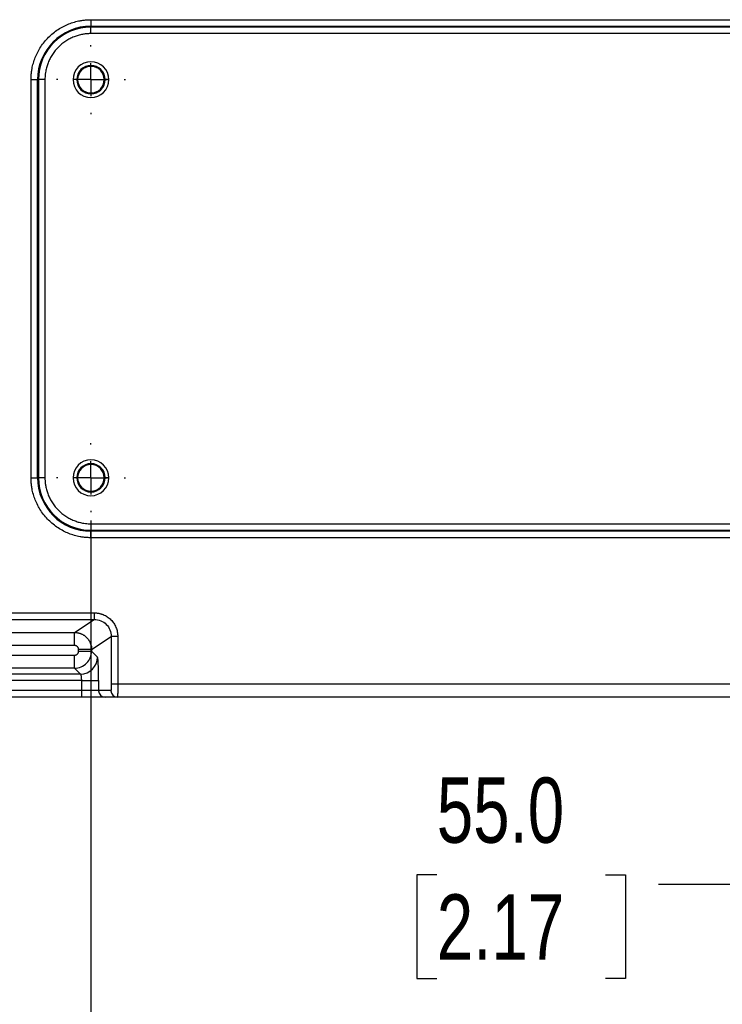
# Model space of a CAD drawing. Header units: millimetres. Extents: x 0 to 2235, y 0 to 1727.
# Tile 4 of 60: x 430 to 646, y 290 to 592. Entities that reach past the tile are written whole.
import ezdxf

# ---------------------------------------------------------------- set-up
doc = ezdxf.new("R2010")
doc.units = ezdxf.units.MM
doc.header["$LTSCALE"] = 2
doc.linetypes.add('CENTERX2', pattern=[20.32, 12.7, -2.54, 2.54, -2.54])
doc.layers.add('CENTER', color=40, linetype='CENTERX2')
doc.layers.add('DIMENSIONS', color=140, linetype='Continuous', lineweight=25)
doc.styles.add('SLDTEXTSTYLE0', font='TXT', dxfattribs={"width": 0.75})
doc.dimstyles.new('SLDDIMSTYLE0', dxfattribs={"dimtxt": 20, "dimasz": 20, "dimexe": 0, "dimexo": 0.0625, "dimgap": 5, "dimtad": 0, "dimtih": 1, "dimtoh": 1, "dimdec": 1, "dimlfac": 0.5, "dimrnd": 1e-09, "dimzin": 4, "dimdsep": 46, "dimtxsty": 'SLDTEXTSTYLE0', "dimsah": 1, "dimcen": 0.09, "dimadec": 0, "dimazin": 1, "dimtfac": 1, "dimtdec": 1, "dimtofl": 0, "dimtmove": 0, "dimatfit": 3, "dimfxl": 1, "dimfrac": 2, "dimtolj": 1, "dimtzin": 12, "dimarcsym": 0})
doc.dimstyles.new('SLDDIMSTYLE3', dxfattribs={"dimtxt": 20, "dimasz": 20, "dimexe": 0, "dimexo": 0.0625, "dimgap": 5, "dimtad": 0, "dimtih": 1, "dimtoh": 1, "dimdec": 1, "dimlfac": 0.5, "dimrnd": 1e-09, "dimzin": 4, "dimdsep": 46, "dimtxsty": 'SLDTEXTSTYLE0', "dimsah": 1, "dimcen": 0.09, "dimadec": 0, "dimazin": 1, "dimtfac": 1, "dimtdec": 1, "dimtmove": 0, "dimatfit": 0, "dimfxl": 1, "dimfrac": 2, "dimtolj": 1, "dimtzin": 12, "dimarcsym": 0})

# ---------------------------------------------------------------- blocks, each defined once
blk = doc.blocks.new('_D_12')
at = {"layer": 'DIMENSIONS', "transparency": 16777216}
for p, q in [((688.05, 482.36), (688.05, 320.75)), ((798.05, 479.28), (798.05, 320.75)), ((558.08, 330.05), (551.99, 330.05)), ((551.99, 330.05), (551.99, 298.3)), ((609.8, 330.05), (615.9, 330.05)), ((615.9, 330.05), (615.9, 298.3)), ((688.05, 327.1), (626.05, 327.1)), ((798.05, 327.1), (836.51, 327.1)), ((551.99, 298.3), (558.08, 298.3)), ((615.9, 298.3), (609.8, 298.3))]:
    blk.add_line(p, q, dxfattribs=at)
for points in [[(688.05, 327.1), (668.05, 330.18), (668.05, 324.03)], [(798.05, 327.1), (818.05, 324.03), (818.05, 330.18)]]:
    blk.add_solid(points, dxfattribs=at)
at = {"layer": 'DIMENSIONS', "transparency": 16777216, "char_height": 20, "attachment_point": 1, "style": 'SLDTEXTSTYLE0'}
for s, insert in [('55.0', (558.08, 359.89)), ('2.17', (558.08, 324.08))]:
    blk.add_mtext(s, dxfattribs=dict(at, insert=insert))
blk = doc.blocks.new('_D_14')
at = {"layer": 'DIMENSIONS', "transparency": 16777216}
for p, q in [((452.05, 438.61), (452.05, 166.14)), ((1144.05, 438.61), (1144.05, 166.14)), ((764.8, 175.43), (758.7, 175.43)), ((758.7, 175.43), (758.7, 143.68)), ((831.3, 175.43), (837.39, 175.43)), ((837.39, 175.43), (837.39, 143.68)), ((452.05, 172.49), (748.55, 172.49)), ((1144.05, 172.49), (847.54, 172.49)), ((758.7, 143.68), (764.8, 143.68)), ((837.39, 143.68), (831.3, 143.68))]:
    blk.add_line(p, q, dxfattribs=at)
for points in [[(452.05, 172.49), (472.05, 169.41), (472.05, 175.56)], [(1144.05, 172.49), (1124.05, 175.56), (1124.05, 169.41)]]:
    blk.add_solid(points, dxfattribs=at)
at = {"layer": 'DIMENSIONS', "transparency": 16777216, "char_height": 20, "attachment_point": 1, "style": 'SLDTEXTSTYLE0'}
for s, insert in [('346.0', (764.8, 205.27)), ('13.62', (764.8, 169.46))]:
    blk.add_mtext(s, dxfattribs=dict(at, insert=insert))
blk = doc.blocks.new('SW_CENTERMARKSYMBOL_5')
at = {"layer": 'CENTER', "color": 0}
for p, q in [((0, 10.16), (0, 10.58)), ((0, 0), (0, 5.08)), ((-10.16, 0), (-10.58, 0)), ((0, 0), (-5.08, 0)), ((0, 0), (0, -5.08)), ((0, 0), (5.08, 0)), ((10.16, 0), (10.58, 0)), ((0, -10.16), (0, -10.58))]:
    blk.add_line(p, q, dxfattribs=at)
blk = doc.blocks.new('SW_CENTERMARKSYMBOL_8')
at = {"layer": 'CENTER', "color": 0}
for p, q in [((0, 10.16), (0, 10.58)), ((0, 0), (0, 5.08)), ((-10.16, 0), (-10.58, 0)), ((0, 0), (-5.08, 0)), ((0, 0), (0, -5.08)), ((0, 0), (5.08, 0)), ((10.16, 0), (10.58, 0)), ((0, -10.16), (0, -10.58))]:
    blk.add_line(p, q, dxfattribs=at)

msp = doc.modelspace()

# ---------------------------------------------------------------- linework, layer by layer
for p, q in [((452.05, 592.1), (1144.05, 592.1)), ((452.05, 592.1), (452.05, 590.1)), ((452.05, 590.1), (1144.05, 590.1)), ((452.05, 589.83), (452.05, 590.1)), ((1144.05, 589.83), (452.05, 589.83)), ((452.05, 587.83), (452.05, 589.83)), ((1144.05, 587.83), (452.05, 587.83)), ((433.68, 451.73), (433.68, 573.73)), ((433.68, 573.73), (435.68, 573.73)), ((435.68, 451.73), (435.68, 573.73)), ((435.95, 573.73), (435.68, 573.73)), ((435.95, 573.73), (435.95, 451.73)), ((437.95, 573.73), (435.95, 573.73)), ((437.95, 573.73), (437.95, 451.73)), ((447.7, 573.73), (446.55, 573.73)), ((447.97, 573.73), (447.7, 573.73)), ((456.4, 573.73), (456.13, 573.73)), ((457.55, 573.73), (456.4, 573.73)), ((433.68, 451.73), (435.68, 451.73)), ((435.95, 451.73), (435.68, 451.73)), ((437.95, 451.73), (435.95, 451.73)), ((447.7, 451.73), (446.55, 451.73)), ((447.97, 451.73), (447.7, 451.73)), ((456.4, 451.73), (456.13, 451.73)), ((457.55, 451.73), (456.4, 451.73)), ((452.05, 437.63), (789.35, 437.63)), ((452.05, 437.63), (452.05, 435.63)), ((452.05, 435.63), (789.22, 435.63)), ((452.05, 435.63), (452.05, 435.36)), ((452.05, 433.36), (452.05, 435.36)), ((789.03, 435.36), (452.05, 435.36)), ((789.03, 433.36), (452.05, 433.36)), ((403.03, 410.34), (453.07, 410.34)), ((453.07, 410.34), (453.07, 408.34)), ((403.03, 408.34), (453.07, 408.34)), ((447.05, 404.33), (453.07, 408.34)), ((409.05, 404.33), (447.05, 404.33)), ((447.05, 400.33), (447.05, 404.33)), ((452.25, 399.13), (458.27, 403.14)), ((460.27, 403.14), (458.27, 403.14)), ((458.27, 403.14), (458.27, 388.5)), ((460.27, 403.14), (460.27, 388.5)), ((447.05, 400.33), (409.05, 400.33)), ((452.25, 399.13), (448.25, 399.13)), ((448.25, 398.59), (448.25, 399.13)), ((448.25, 398.59), (452.25, 398.59)), ((452.25, 399.13), (452.25, 398.59)), ((454.04, 396.79), (452.25, 398.59)), ((409.04, 397.39), (447.05, 397.39)), ((447.05, 393.39), (447.05, 397.39)), ((447.05, 393.39), (409.04, 393.39)), ((448.85, 391.6), (447.05, 393.39)), ((449.21, 389.6), (406.89, 389.6)), ((448.85, 391.6), (407.25, 391.6)), ((449.21, 389.6), (454.4, 389.6)), ((449.21, 386.5), (449.21, 389.6)), ((454.4, 389.6), (454.4, 386.5)), ((449.21, 386.5), (406.89, 386.5)), ((454.4, 386.5), (449.21, 386.5)), ((449.21, 384.5), (449.21, 386.5)), ((458.16, 386.5), (454.4, 386.5)), ((460.27, 388.5), (458.27, 388.5)), ((760.05, 388.5), (460.27, 388.5)), ((449.21, 384.5), (406.89, 384.5)), ((460.16, 384.5), (456.4, 384.5)), ((760.12, 384.5), (460.16, 384.5))]:
    msp.add_line(p, q)
for centre, radius, start, end in [((452.05, 573.73), 16.37, 90, 180), ((452.05, 573.73), 16.1, 90, 180), ((452.05, 573.73), 5.5, 0, 180), ((452.05, 573.73), 4.35, 0, 180), ((452.05, 573.73), 4.08, 0, 180), ((452.05, 573.73), 5.5, 180, 0), ((452.05, 573.73), 4.35, 180, 0), ((452.05, 573.73), 4.08, 180, 0), ((452.05, 451.73), 5.5, 0, 180), ((452.05, 451.73), 4.35, 0, 180), ((452.05, 451.73), 4.08, 0, 180), ((452.05, 451.73), 16.37, 180, 270), ((452.05, 451.73), 16.1, 180, 270), ((452.05, 451.73), 5.5, 180, 0), ((452.05, 451.73), 4.35, 180, 0), ((452.05, 451.73), 4.08, 180, 0), ((448.83, 396.8), 5.21, 270.1836, 359.8164), ((456.4, 386.49), 2, 179.9607, 269.9607), ((460.16, 386.49), 2, 179.9607, 269.9607)]:
    msp.add_arc(centre, radius, start, end)
for points, knots in [([(433.68, 573.73), (433.68, 573.92), (433.68, 574.29), (433.71, 574.85), (433.75, 575.41), (433.81, 575.97), (433.89, 576.52), (434.05, 577.48), (434.37, 578.82), (434.95, 580.53), (435.71, 582.2), (436.97, 584.36), (438.97, 586.81), (441.42, 588.81), (443.58, 590.07), (445.25, 590.83), (446.96, 591.41), (448.49, 591.77), (449.81, 591.98), (450.93, 592.08), (451.67, 592.1), (452.05, 592.1)], [0, 0, 0, 0, 0.019453, 0.038872, 0.058274, 0.077679, 0.097104, 0.116567, 0.178312, 0.240094, 0.304413, 0.368769, 0.500007, 0.631244, 0.695564, 0.75992, 0.821665, 0.883447, 0.922314, 0.961117, 1, 1, 1, 1]), ([(452.05, 587.83), (451.88, 587.83), (451.53, 587.83), (451.02, 587.8), (450.5, 587.75), (449.99, 587.69), (449.2, 587.56), (448.15, 587.31), (446.83, 586.86), (445.55, 586.28), (443.89, 585.31), (442.01, 583.78), (440.47, 581.89), (439.51, 580.23), (438.92, 578.95), (438.47, 577.64), (438.2, 576.47), (438.04, 575.45), (437.96, 574.59), (437.95, 574.02), (437.95, 573.73)], [0, 0, 0, 0, 0.023337, 0.04663, 0.069912, 0.093213, 0.116565, 0.178305, 0.240092, 0.304406, 0.368768, 0.500006, 0.631244, 0.695558, 0.759919, 0.821659, 0.883446, 0.922311, 0.961114, 1, 1, 1, 1]), ([(452.05, 433.36), (451.86, 433.36), (451.49, 433.37), (450.93, 433.39), (450.37, 433.44), (449.81, 433.5), (449.26, 433.57), (448.3, 433.73), (446.96, 434.05), (445.25, 434.63), (443.58, 435.39), (441.42, 436.66), (438.97, 438.65), (436.97, 441.11), (435.71, 443.27), (434.95, 444.94), (434.37, 446.65), (434.01, 448.17), (433.8, 449.5), (433.7, 450.61), (433.69, 451.36), (433.68, 451.73)], [0, 0, 0, 0, 0.019453, 0.038872, 0.058274, 0.077679, 0.097104, 0.116567, 0.178312, 0.240094, 0.304413, 0.368769, 0.500007, 0.631244, 0.695564, 0.75992, 0.821665, 0.883447, 0.922314, 0.961117, 1, 1, 1, 1]), ([(437.95, 451.73), (437.95, 451.56), (437.95, 451.22), (437.98, 450.7), (438.03, 450.19), (438.09, 449.68), (438.23, 448.89), (438.47, 447.83), (438.92, 446.52), (439.51, 445.23), (440.47, 443.58), (442.01, 441.69), (443.89, 440.16), (445.55, 439.19), (446.83, 438.61), (448.15, 438.16), (449.31, 437.88), (450.33, 437.73), (451.19, 437.65), (451.76, 437.64), (452.05, 437.63)], [0, 0, 0, 0, 0.023337, 0.04663, 0.069912, 0.093213, 0.116565, 0.178305, 0.240092, 0.304406, 0.368768, 0.500006, 0.631244, 0.695558, 0.759919, 0.821659, 0.883446, 0.922311, 0.961114, 1, 1, 1, 1]), ([(453.07, 410.34), (453.19, 410.33), (453.42, 410.33), (453.78, 410.3), (454.13, 410.26), (454.47, 410.2), (454.81, 410.12), (455.15, 410.03), (455.49, 409.92), (456.15, 409.67), (457.09, 409.17), (458.19, 408.26), (459.1, 407.16), (459.65, 406.12), (459.97, 405.23), (460.14, 404.55), (460.25, 403.85), (460.26, 403.38), (460.27, 403.14)], [0, 0, 0, 0, 0.0315158, 0.0628038, 0.0939386, 0.1249957, 0.1560514, 0.1871817, 0.2184623, 0.2499677, 0.3751141, 0.500315, 0.6253537, 0.7505008, 0.8131387, 0.8751964, 0.9372812, 1, 1, 1, 1]), ([(453.07, 408.34), (453.75, 408.34), (454.43, 408.2), (455.69, 407.68), (456.27, 407.3), (457.23, 406.34), (457.61, 405.76), (458.13, 404.5), (458.27, 403.82), (458.27, 403.14)], [0, 0, 0, 0, 0.25, 0.25, 0.5, 0.5, 0.75, 0.75, 1, 1, 1, 1]), ([(447.05, 404.33), (447.16, 404.32), (447.39, 404.32), (447.72, 404.29), (448.04, 404.23), (448.36, 404.16), (448.67, 404.07), (448.97, 403.96), (449.25, 403.84), (449.53, 403.7), (449.8, 403.54), (450.05, 403.38), (450.29, 403.2), (450.51, 403.01), (450.79, 402.74), (451.11, 402.38), (451.45, 401.91), (451.73, 401.41), (451.96, 400.87), (452.12, 400.3), (452.23, 399.72), (452.24, 399.33), (452.25, 399.13)], [0, 0, 0, 0, 0.04119, 0.081961, 0.122289, 0.162153, 0.201545, 0.240472, 0.278937, 0.316946, 0.354499, 0.391593, 0.428228, 0.464403, 0.500118, 0.570247, 0.640805, 0.711788, 0.783191, 0.855038, 0.92734, 1, 1, 1, 1]), ([(448.25, 399.13), (448.25, 399.18), (448.25, 399.29), (448.21, 399.44), (448.16, 399.61), (448.06, 399.8), (447.91, 399.98), (447.72, 400.14), (447.51, 400.25), (447.29, 400.32), (447.13, 400.33), (447.05, 400.33)], [0, 0, 0, 0, 0.082329, 0.1645989, 0.2481939, 0.3725335, 0.4997988, 0.6242169, 0.7515644, 0.8750279, 1, 1, 1, 1]), ([(447.05, 393.39), (447.73, 393.4), (448.41, 393.53), (449.67, 394.05), (450.24, 394.44), (451.2, 395.4), (451.59, 395.97), (452.11, 397.23), (452.24, 397.91), (452.25, 398.59)], [0, 0, 0, 0, 0.25, 0.25, 0.5, 0.5, 0.75, 0.75, 1, 1, 1, 1]), ([(447.05, 397.39), (447.1, 397.39), (447.21, 397.39), (447.36, 397.43), (447.53, 397.48), (447.72, 397.58), (447.9, 397.73), (448.06, 397.92), (448.17, 398.13), (448.24, 398.35), (448.25, 398.51), (448.25, 398.59)], [0, 0, 0, 0, 0.082402, 0.164771, 0.248493, 0.372839, 0.500079, 0.62441, 0.751664, 0.875116, 1, 1, 1, 1]), ([(454.4, 389.6), (454.4, 390.51), (454.39, 391.42), (454.36, 393.11), (454.33, 393.9), (454.27, 395.22), (454.23, 395.76), (454.14, 396.52), (454.09, 396.74), (454.04, 396.79)], [0, 0, 0, 0, 0.25, 0.25, 0.5, 0.5, 0.75, 0.75, 1, 1, 1, 1]), ([(449.21, 389.6), (449.21, 389.67), (449.21, 389.81), (449.2, 390.01), (449.19, 390.22), (449.18, 390.42), (449.16, 390.61), (449.13, 390.8), (449.1, 390.99), (449.06, 391.19), (449.01, 391.38), (448.93, 391.54), (448.88, 391.58), (448.85, 391.6)], [0, 0, 0, 0, 0.067321, 0.135696, 0.20515, 0.275707, 0.347393, 0.420228, 0.494236, 0.593734, 0.711191, 0.846615, 1, 1, 1, 1]), ([(458.27, 388.5), (458.27, 388.43), (458.27, 388.31), (458.27, 388.12), (458.26, 387.93), (458.26, 387.75), (458.26, 387.57), (458.25, 387.4), (458.25, 387.23), (458.24, 387.07), (458.23, 386.91), (458.22, 386.76), (458.2, 386.62), (458.18, 386.52), (458.17, 386.5), (458.16, 386.5)], [0, 0, 0, 0, 0.0595626, 0.1199575, 0.1811756, 0.2432222, 0.3060962, 0.3697966, 0.4343244, 0.4996765, 0.5755988, 0.6636049, 0.7636831, 0.8758208, 1, 1, 1, 1]), ([(460.27, 388.5), (460.27, 388.41), (460.27, 388.22), (460.26, 387.95), (460.26, 387.68), (460.26, 387.41), (460.26, 387.14), (460.26, 386.87), (460.25, 386.61), (460.25, 386.36), (460.25, 386.12), (460.24, 385.88), (460.24, 385.66), (460.23, 385.43), (460.22, 385.21), (460.21, 384.99), (460.2, 384.8), (460.19, 384.63), (460.18, 384.52), (460.17, 384.5), (460.16, 384.5)], [0, 0, 0, 0, 0.043171, 0.086799, 0.130885, 0.175429, 0.220431, 0.265891, 0.31181, 0.358186, 0.405022, 0.452316, 0.500068, 0.551686, 0.609907, 0.674729, 0.746152, 0.824172, 0.908789, 1, 1, 1, 1]), ([(456.4, 384.5), (456.39, 384.5), (456.37, 384.5), (456.32, 384.5), (456.26, 384.5), (456.17, 384.5), (456.06, 384.5), (455.94, 384.5), (455.66, 384.5), (455.13, 384.5), (454.2, 384.5), (453.07, 384.5), (452.02, 384.5), (451.16, 384.5), (450.52, 384.5), (449.87, 384.5), (449.43, 384.5), (449.21, 384.5)], [0, 0, 0, 0, 0.034633, 0.069034, 0.103296, 0.137515, 0.171785, 0.206201, 0.240858, 0.370395, 0.500027, 0.629564, 0.759196, 0.819634, 0.879574, 0.939527, 1, 1, 1, 1])]:
    msp.add_open_spline(points, degree=3, knots=knots)

# ---------------------------------------------------------------- block references
at = {"layer": 'CENTER'}
for name, p in [('SW_CENTERMARKSYMBOL_8', (452.05, 573.73)), ('SW_CENTERMARKSYMBOL_5', (452.05, 451.73))]:
    msp.add_blockref(name, p, dxfattribs=at)

# ---------------------------------------------------------------- dimensions: what is measured, and where the dimension line sits
at = {"layer": 'DIMENSIONS'}
for base, p1, p2, dimstyle, picture, middle in [((798.05, 327.1), (688.05, 484.9), (798.05, 481.82), 'SLDDIMSTYLE3', '_D_12', (583.94, 327.1)), ((1144.05, 172.49), (452.05, 441.15), (1144.05, 441.15), 'SLDDIMSTYLE0', '_D_14', (798.05, 172.49))]:
    dim = msp.add_linear_dim(base=base, p1=p1, p2=p2, dimstyle=dimstyle, dxfattribs=at)
    dim.commit()
    dim.dimension.update_dxf_attribs({"geometry": picture, "text_midpoint": middle, "dimtype": 160})

doc.saveas('drawing.dxf')
